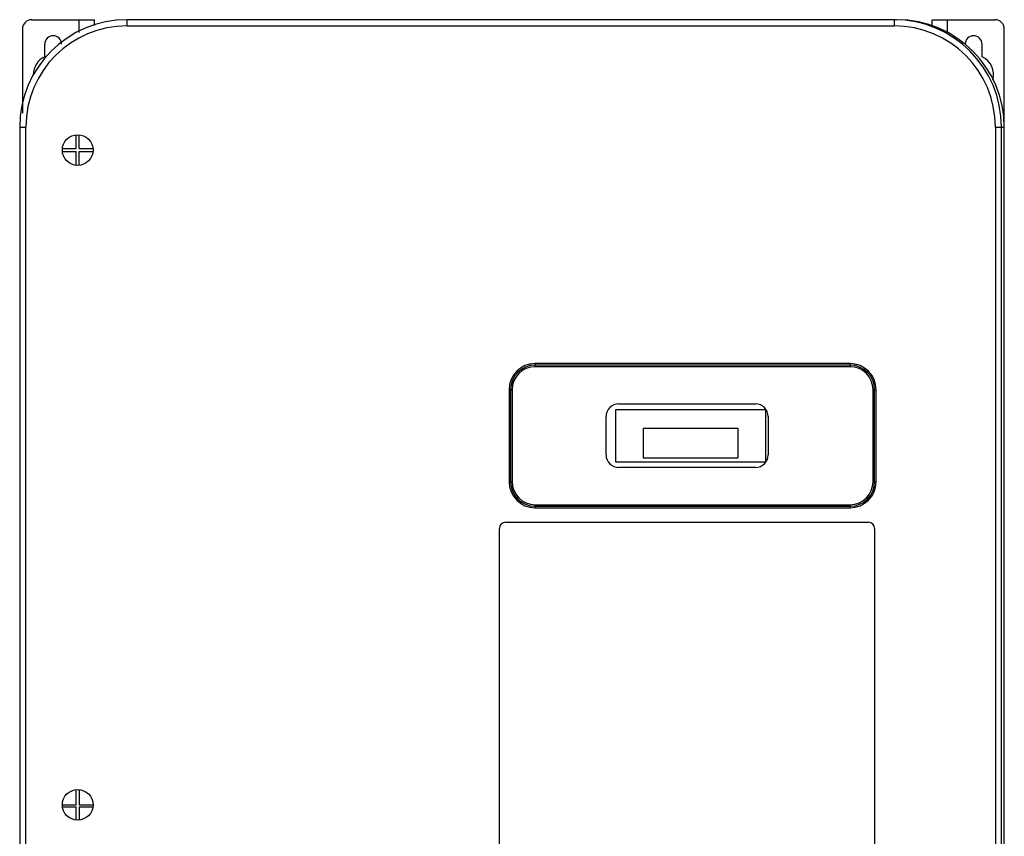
# Model space of a CAD drawing. Header units: millimetres. Extents: x 64 to 385, y 44 to 571.
# Tile 6 of 6: x 64 to 385, y 305 to 571. Entities that reach past the tile are written whole.
import ezdxf

# ---------------------------------------------------------------- set-up
doc = ezdxf.new("R2010")
doc.units = ezdxf.units.MM
doc.header["$LTSCALE"] = 40.359584
doc.layers.get('0').update_dxf_attribs({"linetype": 'CONTINUOUS'})

msp = doc.modelspace()

# ---------------------------------------------------------------- linework, layer by layer
at = {"color": 7, "linetype": 'Continuous'}
for p, q in [((65.03, 568.03), (65.03, 540.6)), ((68.03, 571.03), (88.53, 571.03)), ((83.53, 566.9), (83.53, 571.03)), ((88.53, 569.09), (88.53, 571.03)), ((99.12, 569.03), (99.12, 571.03)), ((350.03, 571.03), (99.12, 571.03)), ((99.12, 569.03), (349.12, 569.03)), ((349.12, 571.03), (349.12, 569.03)), ((361.53, 569.09), (361.53, 571.03)), ((361.53, 571.03), (382.03, 571.03)), ((366.53, 566.9), (366.53, 571.03)), ((385.03, 62.03), (385.03, 568.03)), ((72.28, 558.92), (72.28, 563.03)), ((377.78, 558.92), (377.78, 563.03)), ((64.12, 536.03), (64.12, 94.03)), ((64.12, 536.03), (66.12, 536.03)), ((66.12, 94.03), (66.12, 536.03)), ((382.12, 536.03), (382.12, 94.03)), ((382.12, 536.03), (385.03, 536.03)), ((384.12, 94.03), (384.12, 536.03)), ((82.52, 529.01), (82.52, 533.51)), ((83.52, 529.01), (83.52, 533.51)), ((78.04, 529.01), (82.52, 529.01)), ((78.05, 528.01), (82.52, 528.01)), ((82.52, 523.56), (82.52, 528.01)), ((83.52, 529.01), (88, 529.01)), ((83.52, 523.56), (83.52, 528.01)), ((83.52, 528.01), (87.99, 528.01)), ((232.12, 457.89), (232.12, 458.89)), ((334.76, 458.89), (232.12, 458.89)), ((334.76, 458.39), (232.12, 458.39)), ((334.76, 457.89), (232.12, 457.89)), ((334.76, 458.89), (334.76, 457.89)), ((223.62, 450.39), (223.62, 420.39)), ((223.62, 450.39), (224.62, 450.39)), ((224.12, 450.39), (224.12, 420.39)), ((224.62, 450.39), (224.62, 420.39)), ((342.26, 420.39), (342.26, 450.39)), ((342.26, 450.39), (343.26, 450.39)), ((342.76, 420.39), (342.76, 450.39)), ((343.26, 420.39), (343.26, 450.39)), ((258.28, 443.78), (258.28, 426.83)), ((307.28, 443.78), (258.28, 443.78)), ((259.32, 445.73), (303.92, 445.73)), ((307.28, 426.85), (307.28, 443.78)), ((255.22, 429.13), (255.22, 441.63)), ((308.02, 441.63), (308.02, 429.13)), ((267.28, 437.78), (267.28, 428.18)), ((298.28, 437.78), (267.28, 437.78)), ((298.28, 428.18), (298.28, 437.78)), ((258.28, 426.83), (307.28, 426.83)), ((267.28, 428.18), (298.28, 428.18)), ((303.92, 425.03), (259.32, 425.03)), ((224.62, 420.39), (223.62, 420.39)), ((343.26, 420.39), (342.26, 420.39)), ((232.12, 411.89), (232.12, 412.89)), ((232.12, 412.89), (334.76, 412.89)), ((232.12, 412.39), (334.76, 412.39)), ((232.12, 411.89), (334.76, 411.89)), ((334.76, 412.89), (334.76, 411.89)), ((220.48, 98.89), (220.48, 405.17)), ((222.48, 407.17), (340.76, 407.17)), ((342.76, 405.17), (342.76, 98.89)), ((82.52, 315.03), (82.52, 320.01)), ((83.52, 320.01), (83.52, 315.03)), ((78.02, 315.03), (82.52, 315.03)), ((83.52, 315.03), (88.02, 315.03)), ((78.06, 314.42), (82.52, 314.42)), ((82.52, 310.06), (82.52, 314.42)), ((83.52, 314.42), (83.52, 310.06)), ((83.52, 314.42), (87.98, 314.42))]:
    msp.add_line(p, q, dxfattribs=at)
for centre in [(83.02, 528.53), (83.02, 315.03)]:
    msp.add_circle(centre, 5, dxfattribs=at)
for centre, radius, start, end in [((99.12, 536.03), 35, 90, 180), ((68.03, 568.03), 3, 90, 180), ((99.12, 536.03), 33, 90, 180), ((349.12, 536.03), 35, 0, 90), ((349.12, 536.03), 33, 0, 90), ((350.03, 536.03), 35, 0, 90), ((382.03, 568.03), 3, 0, 90), ((75.03, 563.03), 2.75, 0, 180), ((375.03, 563.03), 2.75, 0, 180), ((75.03, 553.03), 6.5, 115.029, 180), ((375.03, 553.03), 6.5, 344.9671, 64.971), ((232.12, 450.39), 8.5, 90, 180), ((232.12, 450.39), 8, 90, 180), ((232.12, 450.39), 7.5, 90, 180), ((334.76, 450.39), 8.5, 0, 90), ((334.76, 450.39), 8, 0, 90), ((334.76, 450.39), 7.5, 0, 90), ((259.32, 441.63), 4.1, 90, 180), ((303.92, 441.63), 4.1, 0, 90), ((259.32, 429.13), 4.1, 180, 270), ((303.92, 429.13), 4.1, 270, 360), ((232.12, 420.39), 8.5, 180, 270), ((232.12, 420.39), 8, 180, 270), ((232.12, 420.39), 7.5, 180, 270), ((334.76, 420.39), 8.5, 270, 360), ((334.76, 420.39), 8, 270, 360), ((334.76, 420.39), 7.5, 270, 360), ((222.48, 405.17), 2, 90, 180), ((340.76, 405.17), 2, 0, 90)]:
    msp.add_arc(centre, radius, start, end, dxfattribs=at)

doc.saveas('drawing.dxf')
